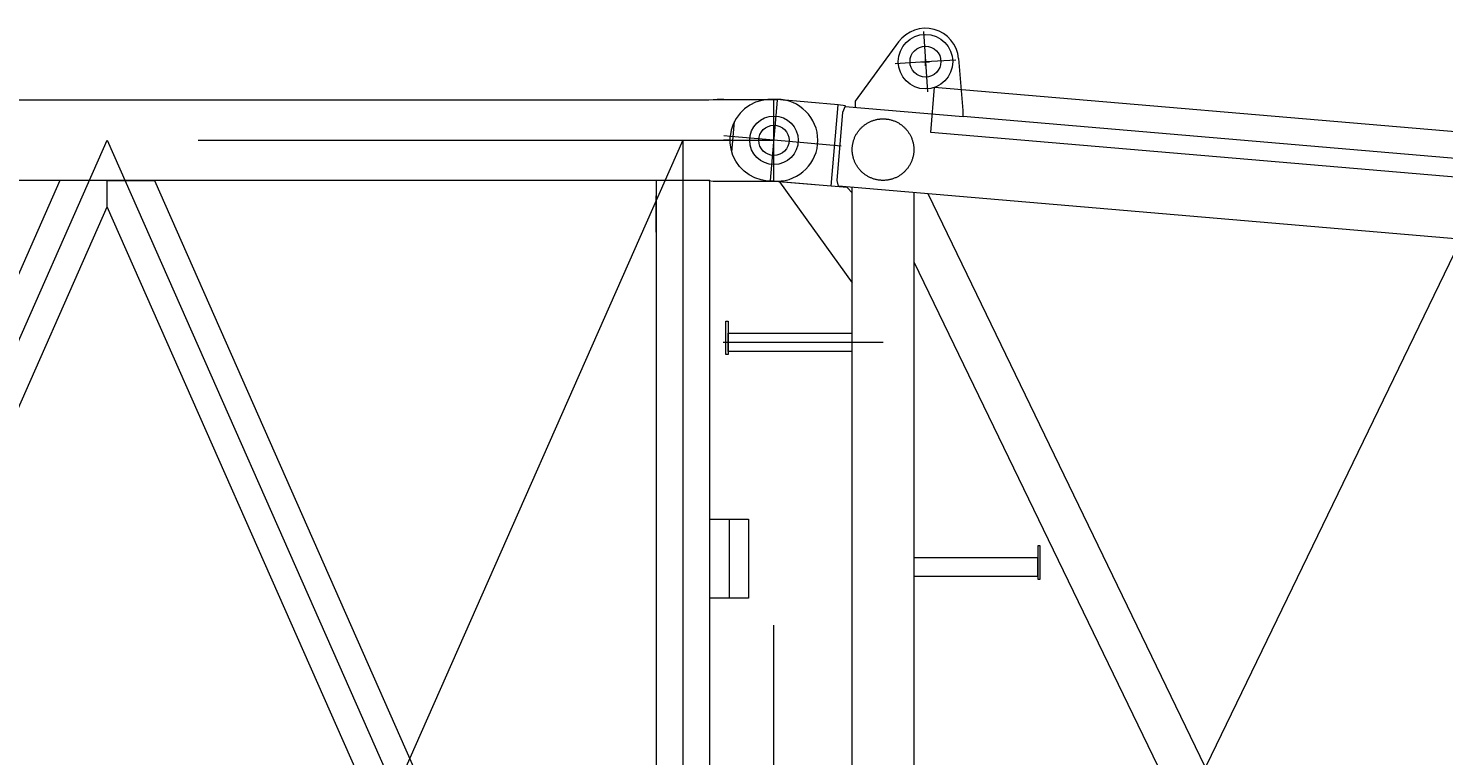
# Model space of a CAD drawing. Extents: x 8365 to 131642, y 1960 to 79602.
# Tile 108 of 121: x 91090 to 93425, y 61678 to 62878. Entities that reach past the tile are written whole.
import ezdxf
from ezdxf.enums import TextEntityAlignment as Align

# ---------------------------------------------------------------- set-up
doc = ezdxf.new("R2010")
doc.units = 0
doc.header["$LTSCALE"] = 100
doc.header["$MEASUREMENT"] = 0
doc.linetypes.add('CENTER', pattern=[50.5, 30, -9, 2.5, -9])
doc.linetypes.add('HIDDEN', pattern=[12.6, 8.4, -4.2])
doc.layers.add('1', color=7, linetype='Continuous')
doc.layers.add('11', color=7, linetype='Continuous')
doc.styles.get("Standard").update_dxf_attribs({"font": 'txt', "bigfont": 'bigfont'})
doc.dimstyles.get("Standard").update_dxf_attribs({"dimtxt": 0.18, "dimasz": 0.18, "dimexe": 0.18, "dimexo": 0.0625, "dimgap": 0.09, "dimtad": 0, "dimtih": 1, "dimtoh": 1, "dimdec": 4, "dimzin": 0, "dimdsep": 46, "dimtxsty": 'Standard', "dimcen": 0.09, "dimadec": 0, "dimazin": 0, "dimtfac": 1, "dimtdec": 4, "dimtofl": 0, "dimtmove": 0, "dimatfit": 0, "dimfxl": 1, "dimtolj": 1, "dimtzin": 0, "dimarcsym": 0})

# ---------------------------------------------------------------- blocks, each defined once
blk = doc.blocks.new('*G27')
at = {"layer": '11', "color": 7, "linetype": 'CENTER', "lineweight": 9}
for p, q in [((92567.4, 62872.8), (92573.5, 62773)), ((92520.5, 62819.9), (92570.4, 62822.9)), ((92564, 62822.5), (92576.9, 62822.5)), ((92570, 62829.9), (92570, 62816)), ((92570.4, 62822.9), (92620.3, 62825.9)), ((92314.8, 62626.8), (92326.1, 62759.4)), ((92251, 62673.4), (92255.3, 62724.2)), ((92249.2, 62699.2), (92237.5, 62700.2)), ((92320.4, 62693.1), (92249.2, 62699.2)), ((92431.5, 62683.6), (92320.4, 62693.1)), ((92424.4, 62634.8), (92424.4, 62635)), ((92500.4, 60558.5), (93484.9, 62593.6)), ((92236.6, 62359.8), (92500.4, 62359.8))]:
    blk.add_line(p, q, dxfattribs=at)
at = {"layer": '11', "color": 7, "linetype": 'Continuous', "lineweight": 9}
for p, q in [((92526.1, 62855.5), (92454.2, 62757.7)), ((92632.7, 62742.4), (92625.2, 62828.2)), ((92579.1, 62706.1), (92585.5, 62780.9)), ((92585.5, 62780.9), (96411.6, 62454.1)), ((92326.2, 62760.4), (92321.2, 62760.4)), ((92426.2, 62751.8), (92326.2, 62760.4)), ((92414.7, 62617.3), (92426.2, 62751.8)), ((92438.4, 62749.8), (92426.2, 62751.8)), ((92434.2, 62739.4), (92438.4, 62749.8)), ((92438.2, 62749.1), (92632.7, 62732.5)), ((92454.2, 62757.7), (92454.2, 62747.7)), ((92632.7, 62732.5), (92632.7, 62742.4)), ((92424.6, 62626.8), (92434.2, 62739.4)), ((104148.4, 61749.5), (92632.7, 62732.5)), ((96405.2, 62379.3), (92579.1, 62706.1)), ((92314.7, 62625.8), (92309.7, 62625.8)), ((92414.7, 62617.3), (92314.7, 62625.8)), ((92441.2, 62615), (92329.6, 62624.6)), ((92329.6, 62624.6), (92449.6, 62457.7)), ((92427.1, 62617.2), (92424.6, 62626.8)), ((102501, 61756.8), (92427.1, 62617.2)), ((92449.6, 62606.6), (92441.2, 62615)), ((92449.6, 60621.6), (92449.6, 62615.4)), ((92449.6, 62457.7), (92449.6, 62606.6)), ((92551.2, 62606.9), (92551.2, 60630.2)), ((92551.2, 62606.6), (92551.2, 62492.4)), ((93491.2, 60709.9), (92574.6, 62604.6)), ((92551.2, 62492.4), (93416.6, 60703.5)), ((92240.9, 62339.8), (92240.9, 62394.8)), ((92240.9, 62394.8), (92244.9, 62394.8)), ((92244.9, 62394.8), (92244.9, 62339.8)), ((92244.9, 62344.8), (92244.9, 62374.8)), ((92244.9, 62374.8), (92449.6, 62374.8)), ((92449.6, 62344.8), (92244.9, 62344.8)), ((92244.9, 62339.8), (92240.9, 62339.8)), ((92755.8, 62024), (92755.8, 61969)), ((92759.8, 62024), (92755.8, 62024)), ((92759.8, 61969), (92759.8, 62024)), ((92755.8, 62004), (92551.2, 62004)), ((92755.8, 61974), (92755.8, 62004)), ((92551.2, 61974), (92755.8, 61974)), ((92755.8, 61969), (92759.8, 61969))]:
    blk.add_line(p, q, dxfattribs=at)
at = {"layer": '11', "color": 7, "linetype": 'HIDDEN', "lineweight": 9}
for p, q in [((92495.3, 62728.3), (92505.3, 62728.3)), ((92244.9, 62372.8), (92244.9, 62346.8)), ((92755.8, 62002), (92755.8, 61976))]:
    blk.add_line(p, q, dxfattribs=at)
at = {"layer": '11', "color": 7, "linetype": 'Continuous', "lineweight": 9}
for points in [[(92321.2, 62760.4), (92310.6, 62760.5), (92300.2, 62758.9), (92290.2, 62755.8), (92280.7, 62751.1), (92272.1, 62745), (92264.5, 62737.6), (92258.2, 62729.1), (92253.3, 62719.7), (92250, 62709.7), (92248.2, 62699.3)], [(92309.7, 62625.8), (92299.2, 62627.6), (92289.1, 62631), (92279.7, 62635.9), (92271.1, 62642.3), (92263.7, 62649.9), (92257.5, 62658.5), (92252.8, 62668.1), (92249.6, 62678.2), (92248.1, 62688.7), (92248.2, 62699.3)]]:
    blk.add_lwpolyline(points, dxfattribs=at)
for centre, radius in [((92570.4, 62822.9), 45), ((92570.4, 62822.9), 25.5), ((92320.4, 62693.1), 40), ((92320.4, 62693.1), 25)]:
    blk.add_circle(centre, radius, dxfattribs=at)
at = {"layer": '11', "color": 7, "linetype": 'HIDDEN', "lineweight": 9}
blk.add_circle((92500.4, 62677.7), 50.8, dxfattribs=at)
at = {"layer": '11', "color": 7, "linetype": 'Continuous', "lineweight": 9}
for centre, radius, start, end in [((92570.4, 62822.9), 55, 5.5437, 143.6516), ((92325.4, 62692.7), 67.5, 77.5479, 85.1211)]:
    blk.add_arc(centre, radius, start, end, dxfattribs=at)
blk = doc.blocks.new('*D136')
at = {"layer": '1', "color": 7, "linetype": 'Continuous', "lineweight": 9}
for p, q in [((92320.4, 58390), (92320.4, 61893.1)), ((86320.4, 59190), (92320.4, 59190))]:
    blk.add_line(p, q, dxfattribs=at)
at = {"layer": '1', "color": 7, "linetype": 'Continuous', "lineweight": 9, "oblique": 15, "width": 0.5}
blk.add_text('6000', height=1200, dxfattribs=at).set_placement((88120.4, 59190), align=Align.BOTTOM_LEFT)
blk = doc.blocks.new('*G142')
at = {"layer": '11', "color": 7, "linetype": 'Continuous', "lineweight": 9}
for p, q in [((86427.9, 62759.6), (92212.9, 62759.6)), ((92212.9, 62759.6), (92220, 62760.6)), ((92220, 62760.6), (92320.4, 62760.6)), ((92320.4, 62760.6), (92315.4, 62760.6)), ((92320.4, 62760.6), (92325.4, 62760.6)), ((92212.9, 62626.6), (86427.9, 62626.6)), ((91142.5, 62626.6), (90270.4, 60653.1)), ((91220.4, 62626.6), (91142.5, 62626.6)), ((91220.4, 62583.1), (91220.4, 62626.6)), ((91220.4, 62583.1), (91220.4, 62626.6)), ((91220.4, 62626.6), (91298.4, 62626.6)), ((91298.4, 62626.6), (92126, 60753.7)), ((91826, 62626.6), (91776, 62626.6)), ((92101, 62626.6), (92051, 62626.6)), ((92214.9, 62626.6), (92126, 62626.6)), ((92126, 62626.6), (92126, 60609.6)), ((92212.9, 62626.6), (92220, 62625.6)), ((92214.9, 60609.6), (92214.9, 62626.6)), ((92220, 62625.6), (92320.4, 62625.6)), ((92320.4, 62625.6), (92315.4, 62625.6)), ((92320.4, 62625.6), (92325.4, 62625.6)), ((92126, 62541.6), (92126, 62601.6)), ((90348.4, 60609.6), (91220.4, 62583.1)), ((92092.5, 60609.6), (91220.4, 62583.1)), ((92214.9, 61937.7), (92214.9, 62067.7)), ((92214.9, 62067.7), (92278.4, 62067.7)), ((92278.4, 62067.7), (92278.4, 61937.7)), ((92278.4, 61937.7), (92214.9, 61937.7))]:
    blk.add_line(p, q, dxfattribs=at)
at = {"layer": '11', "color": 7, "linetype": 'CENTER', "lineweight": 9}
for p, q in [((92237.9, 62760.6), (92226.9, 62760.6)), ((92320.4, 62625.6), (92320.4, 62760.6)), ((92320.4, 62626.6), (92320.4, 62759.6)), ((86320.4, 62693.1), (92320.4, 62693.1)), ((90270.4, 60543.1), (91220.4, 62693.1)), ((91220.4, 62693.1), (92170.4, 60543.1)), ((92170.4, 62693.1), (91220.4, 60543.1)), ((92170.4, 62693.1), (92170.4, 60543.1)), ((92248.9, 62693.1), (92237.3, 62693.1)), ((92232.2, 62625.6), (92237.9, 62625.6)), ((92246.6, 62067.7), (92246.6, 61937.7))]:
    blk.add_line(p, q, dxfattribs=at)
at = {"layer": '11', "color": 7, "linetype": 'Continuous', "lineweight": 9}
blk.add_circle((92320.4, 62693.1), 25, dxfattribs=at)
for start, end in [(0, 90), (82.4369, 90.0021), (-90, 0), (-90, -82.4352)]:
    blk.add_arc((92325.4, 62693.1), 67.5, start, end, dxfattribs=at)

msp = doc.modelspace()

# ---------------------------------------------------------------- block references
at = {"color": 7, "linetype": 'Continuous', "lineweight": 9}
for name in ['*G27', '*G142']:
    msp.add_blockref(name, (0, 0), dxfattribs=at)

# ---------------------------------------------------------------- dimensions: what is measured, and where the dimension line sits
at = {"layer": '1', "color": 7, "linetype": 'Continuous', "lineweight": 9}
dim = msp.add_linear_dim(base=(86320.42911, 59190), p1=(86320.42911, 59190), p2=(92320.42911, 61893.09796), text='6000', dimstyle='Standard', dxfattribs=at)
dim.commit()
dim.dimension.update_dxf_attribs({"geometry": '*D136', "text_midpoint": (89320.42911, 59190)})

doc.saveas('drawing.dxf')
